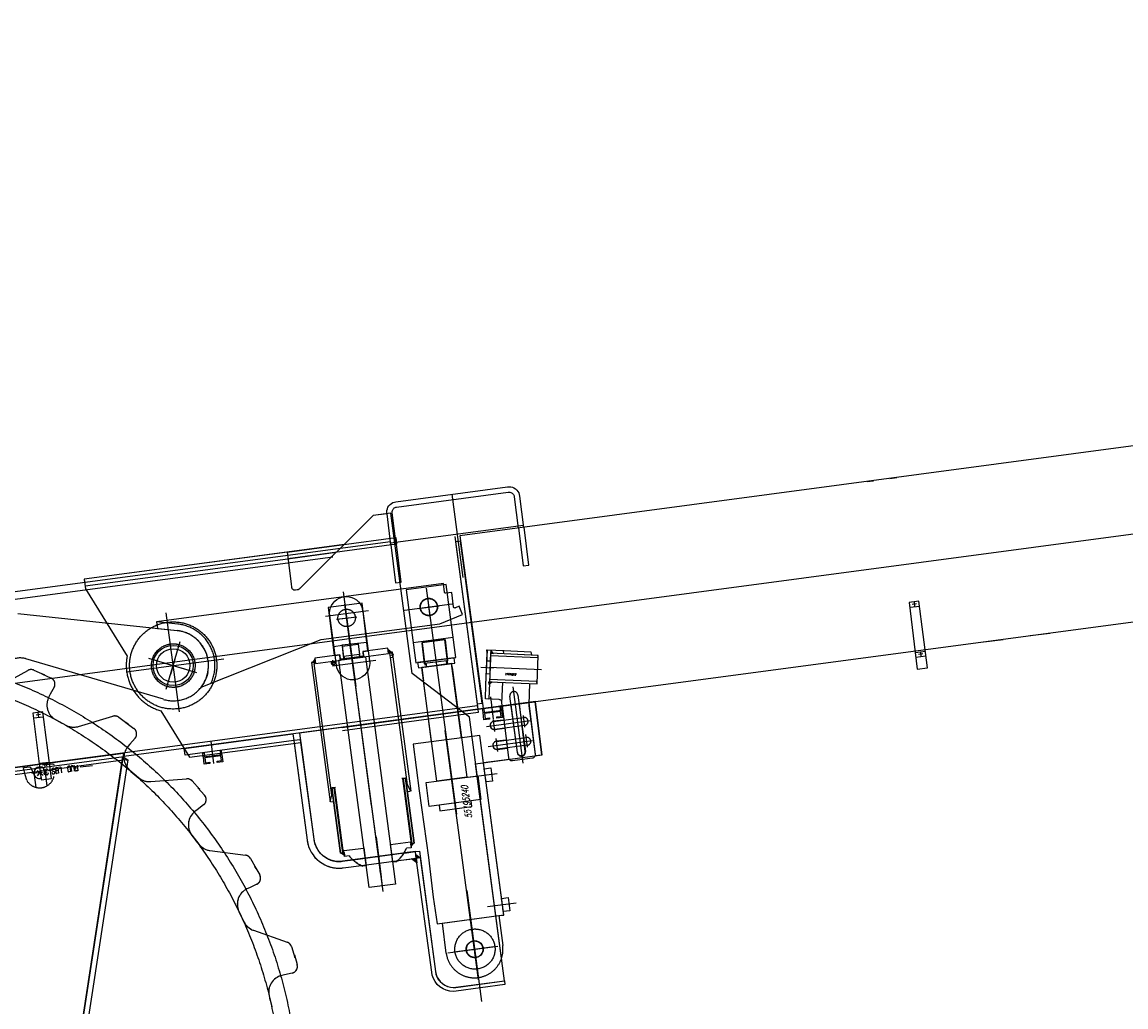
# Model space of a CAD drawing. Extents: x 26250 to 211390, y 12641 to 169243.
# Tile 88 of 132: x 145746 to 147391, y 26409 to 27878. Entities that reach past the tile are written whole.
import ezdxf
from ezdxf.enums import TextEntityAlignment as Align

# ---------------------------------------------------------------- set-up
doc = ezdxf.new("R2010")
doc.units = 0
doc.header["$LTSCALE"] = 212.5
doc.linetypes.add('CENTER', pattern=[50.5, 30, -9, 2.5, -9])
doc.linetypes.add('HIDDEN', pattern=[12.6, 8.4, -4.2])
for name, color, linetype in [('11', 7, 'CONTINUOUS'), ('200', 7, 'CONTINUOUS'), ('6', 14, 'CONTINUOUS')]:
    doc.layers.add(name, color=color, linetype=linetype)
doc.styles.get("Standard").update_dxf_attribs({"font": 'txt', "bigfont": 'bigfont'})

# ---------------------------------------------------------------- blocks, each defined once
blk = doc.blocks.new('*G107')
at = {"layer": '11', "color": 7, "linetype": 'CONTINUOUS'}
for p, q in [((152140.3, 27877.7), (146398.5, 27111.5)), ((146432.9, 26853.8), (152043.8, 27602.5)), ((147005.8, 27192.6), (147015, 27193.7)), ((147039.3, 27197), (147049.9, 27198.3)), ((146302.9, 27162.2), (146469.5, 27184.6)), ((146304, 27154.3), (146470.5, 27176.6)), ((146479.4, 27169.7), (146485.1, 27123.1)), ((146487.3, 27170.8), (146493, 27124.1)), ((146269.3, 27141.9), (146225.7, 27098.6)), ((146289.2, 27144.4), (146269.3, 27141.9)), ((146295.4, 27097.8), (146289.7, 27144.4)), ((146303.3, 27098.8), (146297.6, 27145.5)), ((146304.1, 27098.9), (146302.8, 27108.9)), ((146390.6, 27110.5), (146424.9, 26852.8)), ((146398.5, 27111.5), (146432.9, 26853.8)), ((146294.8, 27102.7), (144438.1, 26855)), ((146225.7, 27098.6), (145838.1, 27046.9)), ((146225.7, 27098.6), (146140.7, 27087.2)), ((146295.4, 27097.8), (146294.8, 27102.7)), ((146301.5, 27098.6), (146304.1, 27098.9)), ((146399.5, 27103.6), (146391.6, 27102.6)), ((146391.6, 27102.6), (146423.9, 26860.7)), ((146431.8, 26861.7), (146399.5, 27103.6)), ((146142, 27077.3), (146213.9, 27086.9)), ((145838.1, 27046.9), (145838.7, 27041.9)), ((146225.7, 27020.5), (146225.7, 27020.7)), ((147082.9, 27014.1), (147068.1, 27012.2)), ((147068.1, 27012.2), (147080.3, 26912.6)), ((147095.5, 26914.5), (147082.9, 27014.1)), ((146214.4, 26918.3), (146204.2, 26992.6)), ((146253.5, 26999.2), (146263.7, 26924.9)), ((147069, 27004.9), (147083.9, 27006.7)), ((147248.7, 26962.6), (147277.9, 26966.2)), ((147179.5, 26953.4), (147208.5, 26957)), ((147077.5, 26937.3), (147092.4, 26939.2)), ((147078.4, 26930.6), (147093.3, 26932.4)), ((147080.3, 26912.6), (147095.5, 26914.5)), ((146242.2, 26897.1), (146242.2, 26896.8)), ((146421.5, 26852.3), (146510.3, 26864.1)), ((146423.9, 26860.7), (146431.8, 26861.7)), ((146474.7, 26859.4), (146486.6, 26860.9)), ((146486.6, 26860.9), (146495.3, 26789.7)), ((146501.1, 26862.9), (146501.7, 26858.1)), ((146510.3, 26864.1), (146520, 26784.5)), ((145776.7, 26849), (145761.8, 26847.2)), ((145761.8, 26847.2), (145774, 26747.6)), ((145789.2, 26749.5), (145776.7, 26849)), ((146424.9, 26852.8), (145897.1, 26782.3)), ((146222.7, 26825.8), (146424.9, 26852.8)), ((146425.6, 26847.8), (146223.4, 26820.8)), ((146424.9, 26852.8), (146425.6, 26847.8)), ((146432.1, 26853.7), (146434.1, 26854)), ((146432.9, 26847.8), (146432.1, 26853.7)), ((146433, 26847.8), (146460.6, 26851.5)), ((146434.3, 26836.9), (146433, 26847.8)), ((146434.1, 26854), (146434.8, 26848)), ((146459, 26849.2), (146435.1, 26846.3)), ((146435.1, 26846.3), (146436, 26839.1)), ((146459.9, 26857.4), (146457.9, 26857.2)), ((146457.9, 26857.2), (146458.6, 26851.2)), ((146459.8, 26842.2), (146459, 26849.2)), ((146460.6, 26851.5), (146459.9, 26857.4)), ((146460.6, 26851.5), (146462, 26840.6)), ((146471.2, 26780.1), (146461.7, 26857.7)), ((146484.2, 26788.2), (146474.7, 26859.4)), ((146501.7, 26858.1), (146510.7, 26785.4)), ((145762.7, 26839.9), (145777.6, 26841.7)), ((146442.7, 26838), (146434.3, 26836.9)), ((146436, 26839.1), (146442.5, 26840)), ((146442.5, 26840), (146442.7, 26838)), ((146463.6, 26836.7), (146448.7, 26834.8)), ((146453.4, 26841.4), (146459.8, 26842.2)), ((146453.6, 26839.5), (146453.4, 26841.4)), ((146462, 26840.6), (146453.6, 26839.5)), ((146428, 26813.7), (146416.5, 26812.3)), ((146463.7, 26545.9), (146428, 26813.7)), ((146450.2, 26822.8), (146465.2, 26824.6)), ((146151.3, 26802.1), (146170.6, 26657.5)), ((146180.9, 26658.8), (146161.2, 26803.4)), ((146467.6, 26806.9), (146452.7, 26805.1)), ((146454.2, 26793), (146469.2, 26794.9)), ((144967.3, 26663.4), (145896.7, 26787.4)), ((145896.7, 26787.4), (145784, 26049.9)), ((145784, 26049.9), (145895.9, 26782.1)), ((145895.9, 26782.1), (145903.2, 26777.4)), ((146015, 26787.8), (146017, 26788)), ((146015.8, 26781.8), (146015, 26787.8)), ((146015.9, 26781.8), (146043.5, 26785.5)), ((146017.2, 26771), (146015.9, 26781.8)), ((146017, 26788), (146017.7, 26782.1)), ((146041.9, 26783.3), (146018, 26780.3)), ((146018, 26780.3), (146018.9, 26773.1)), ((146042.8, 26791.5), (146040.8, 26791.2)), ((146040.8, 26791.2), (146041.5, 26785.2)), ((146042.7, 26776.3), (146041.9, 26783.3)), ((146043.5, 26785.5), (146042.8, 26791.5)), ((146043.5, 26785.5), (146044.9, 26774.6)), ((146471.9, 26778.1), (146433.5, 26773)), ((146506.5, 26779.9), (146476.8, 26775.8)), ((146520, 26784.5), (146510.6, 26783.4)), ((145771.2, 26772.3), (145786.1, 26774.1)), ((145772.1, 26765.5), (145787, 26767.4)), ((145903.2, 26777.4), (145791.9, 26048.6)), ((145906.2, 26761.9), (145919.1, 26750.8)), ((146025.6, 26772), (146017.2, 26771)), ((146018.9, 26773.1), (146025.4, 26774)), ((146025.4, 26774), (146025.6, 26772)), ((146036.3, 26775.5), (146042.7, 26776.3)), ((146036.5, 26773.6), (146036.3, 26775.5)), ((146044.9, 26774.6), (146036.5, 26773.6)), ((146434.7, 26764.1), (146444.6, 26765.3)), ((146436, 26754.2), (146434.7, 26764.1)), ((146444.6, 26765.3), (146447, 26745.6)), ((145774, 26747.6), (145789.2, 26749.5)), ((145937.4, 26744.9), (145990.7, 26749.2)), ((145999, 26745.9), (146010.4, 26732.9)), ((146437.3, 26744.4), (146436, 26754.2)), ((146447, 26745.6), (146437.3, 26744.4)), ((146010.4, 26732.9), (146007.7, 26735.8)), ((146007.7, 26735.8), (146017.5, 26724.8)), ((146006.8, 26702.9), (146003.3, 26700.3)), ((146016.2, 26710.2), (146006.8, 26702.9)), ((145998.6, 26665.2), (146009, 26651.7)), ((146025.6, 26642.1), (146078.7, 26635.2)), ((146086.1, 26630.2), (146094.5, 26615.1)), ((146332, 26640.7), (146223.2, 26626.1)), ((146251.7, 26619.6), (146333.2, 26630.8)), ((146333.2, 26630.8), (146332, 26640.7)), ((146333.2, 26630.7), (146339.2, 26631.5)), ((146356.3, 26460.8), (146333.2, 26630.7)), ((146339.2, 26631.5), (146361.9, 26461.5)), ((146094.5, 26615.1), (146092.5, 26618.5)), ((146092.5, 26618.5), (146099.9, 26605.8)), ((146224.5, 26616.2), (146251.7, 26619.6)), ((146084.8, 26586.6), (146080.9, 26584.8)), ((146095.5, 26591.8), (146084.8, 26586.6)), ((146460.5, 26570.8), (146470.4, 26572.1)), ((146461.7, 26560.9), (146460.5, 26570.8)), ((146470.4, 26572.1), (146472.8, 26552.3)), ((146069, 26551.4), (146076.3, 26536)), ((146463.1, 26551.1), (146461.7, 26560.9)), ((146472.8, 26552.3), (146463.1, 26551.1)), ((146452.2, 26544.5), (146463.7, 26545.9)), ((146090.6, 26523.2), (146141, 26505.4)), ((146147.2, 26499), (146152.3, 26482.5)), ((146152.3, 26482.5), (146151.9, 26486.3)), ((146151.9, 26486.3), (146155.6, 26472.2)), ((146136.9, 26456.6), (146132.7, 26455.6)), ((146148.4, 26459.4), (146136.9, 26456.6)), ((146392.2, 26438), (146464.9, 26448)), ((146465.6, 26442.1), (146393, 26432.4)), ((146464.9, 26448), (146465.6, 26442.1)), ((146114.1, 26425.5), (146118.1, 26408.8))]:
    blk.add_line(p, q, dxfattribs=at)
at = {"layer": '11', "color": 7, "linetype": 'CENTER'}
for p, q in [((144103.5, 26674.2), (152041.8, 27733.4)), ((146386.2, 27173.5), (146402.8, 27049.3)), ((146295, 27100.8), (146493.2, 27127.2)), ((146243.6, 26886.6), (146224.7, 27028.1)), ((146348.3, 27033.3), (146393.2, 26696.5)), ((146237.9, 26926.1), (146226.7, 27009.5)), ((146315.6, 27000.4), (146386.7, 27009.9)), ((146350, 27020.4), (146353.7, 26990.2)), ((147079.2, 27010), (147072.7, 27009.2)), ((147075.5, 27012.8), (147076.3, 27006.3)), ((145980.1, 26849.1), (145960.4, 26996.7)), ((146198.2, 26991.8), (146262, 27000.3)), ((146231.4, 26974.5), (146227.9, 27003.4)), ((146336.4, 27003.2), (146367.6, 27007.1)), ((146214.5, 26987), (146244.8, 26990.7)), ((146215.2, 26987.1), (146244.9, 26990.7)), ((146250.6, 26830.8), (146233, 26962.6)), ((145960.6, 26882.8), (145981.5, 26953.6)), ((146283.9, 26581.1), (146233.8, 26956.6)), ((146234.6, 26950.3), (146237.3, 26928.5)), ((146234.6, 26950.3), (146237.3, 26928.5)), ((146266.8, 26709.3), (146234.7, 26949.6)), ((145900.9, 26908.8), (146046.4, 26928.2)), ((145934, 26928.8), (146005.8, 26907.7)), ((145967.3, 26905.3), (145974, 26928)), ((146299.9, 26933.8), (146294, 26933.1)), ((147088.6, 26935.5), (147082.1, 26934.7)), ((147084.9, 26938.3), (147085.8, 26931.8)), ((145958.4, 26921.6), (145987.8, 26913)), ((146214.2, 26922.3), (146205.8, 26921.3)), ((146208.2, 26917.5), (146273.1, 26926.2)), ((146210.1, 26917.2), (146209, 26925.8)), ((146477.2, 26886), (146492.4, 26772.3)), ((146443.9, 26871.3), (146448, 26837.9)), ((145772.9, 26844.9), (145766.4, 26844.1)), ((145769.2, 26847.8), (145770.1, 26841.2)), ((146438.2, 26827.2), (146503.5, 26835.9)), ((146450.7, 26819.8), (146448.6, 26837)), ((146495.2, 26826.2), (146493.1, 26843.4)), ((146272.9, 26663.5), (146251.2, 26826.2)), ((146426.2, 26449.5), (146376.6, 26821.2)), ((146499.2, 26796.2), (146496.9, 26815.3)), ((146026.8, 26805.4), (146030.9, 26771.9)), ((146440.7, 26797.3), (146506.5, 26806.1)), ((146454.7, 26789.7), (146452.3, 26809.3)), ((145747.8, 26765.7), (145757.7, 26766.9)), ((145750, 26754.8), (145747.8, 26765.7)), ((145757.7, 26766.9), (145762.7, 26757.5)), ((145774.6, 26762), (145768.2, 26753.7)), ((145782.4, 26770.4), (145775.8, 26769.6)), ((145778.7, 26773.3), (145779.5, 26766.7)), ((145782, 26770.2), (145792.6, 26771.5)), ((145782.3, 26767.9), (145782, 26770.2)), ((145792.6, 26771.5), (145792.9, 26769.2)), ((145850.6, 26768.4), (145832.2, 26766.2)), ((145752.5, 26746.9), (145750, 26754.8)), ((145776.1, 26758.7), (145759.9, 26756.8)), ((145763.5, 26757.2), (145763.8, 26754.7)), ((145763.8, 26754.7), (145766.2, 26736.3)), ((145777.1, 26753.9), (145768, 26761)), ((145781, 26754), (145780.4, 26759.3)), ((145782.9, 26738.8), (145781, 26754)), ((146312.7, 26749.5), (146325.7, 26652.3)), ((146453.7, 26756.6), (146410.8, 26750.8)), ((146224.9, 26638.9), (146211.9, 26736)), ((146280.2, 26608.5), (146273.9, 26659.9)), ((146281.4, 26602.5), (146274, 26662.4)), ((146276.9, 26633.2), (146282.3, 26589.4)), ((146431.3, 26416.8), (146409.2, 26582.4)), ((146482.2, 26563.7), (146439.3, 26557.9)), ((146380.2, 26489.7), (146454.7, 26499.6)), ((146449.2, 26498.7), (146389.1, 26490.7))]:
    blk.add_line(p, q, dxfattribs=at)
at = {"layer": '11', "color": 7, "linetype": 'HIDDEN'}
for p, q in [((146269.3, 27142), (146159.5, 27033.1)), ((146295.3, 27145.2), (146269.3, 27142)), ((146327.2, 26906.1), (146295.3, 27145.2)), ((146501.2, 27067.6), (146494.2, 27124.3)), ((146140.7, 27087.2), (146302.7, 27108.8)), ((146302.7, 27108.8), (146303.9, 27098.9)), ((146485.7, 27123.2), (146492.7, 27066.6)), ((144439.6, 26844.1), (146391.3, 27104.5)), ((146303.9, 27098.9), (146142, 27077.3)), ((146295.4, 27097.8), (146302.3, 27041.2)), ((146310.9, 27042.3), (146303.9, 27098.9)), ((146399.5, 27103.6), (146431.8, 26861.7)), ((146141.3, 27087.3), (145838.1, 27046.9)), ((145839.4, 27036.9), (146142, 27077.3)), ((146147.1, 27039.7), (146141.3, 27087.3)), ((146492.7, 27066.6), (146501.2, 27067.6)), ((145838.1, 27046.9), (145839.9, 27032.5)), ((146302.3, 27041.2), (146310.9, 27042.3)), ((145839.9, 27032.5), (145902.3, 26931.9)), ((146373.7, 27040.3), (145946.1, 26983.2)), ((146147.7, 27034.7), (146147.1, 27039.7)), ((146155.9, 27030.8), (146153.3, 27030.4)), ((146377.8, 27039), (146318.3, 27031.1)), ((146318.3, 27031.1), (146332.9, 26922)), ((146375.3, 27027.6), (146373.7, 27040.3)), ((146386.2, 27027), (146377.5, 27025.9)), ((146392.4, 26930), (146377.8, 27039)), ((146388.8, 27005.6), (146386.2, 27027)), ((146252.5, 27011.2), (146202.2, 27004.5)), ((146261.3, 26939.7), (146252.5, 27011.2)), ((145739.2, 26995.7), (145976.6, 26970.1)), ((146202.2, 27004.5), (146211, 26933)), ((146368.3, 26980.2), (146402.1, 26994.3)), ((146397.1, 27006.3), (146391.6, 27004)), ((146402.1, 26994.3), (146397.1, 27006.3)), ((145977.7, 26979.7), (145946.1, 26983.2)), ((145946.1, 26983.2), (145947.3, 26973.3)), ((146191.3, 26956.6), (146368.3, 26980.2)), ((145947.3, 26973.3), (145976.6, 26970.1)), ((146388.4, 26959.7), (146328.9, 26951.8)), ((146012.6, 26885.9), (146191.3, 26956.6)), ((146223.3, 26947.8), (146210, 26946.1)), ((146210, 26946.1), (146211.6, 26933.1)), ((146222.9, 26948.7), (146245.6, 26951.5)), ((146223.1, 26947), (146222.9, 26948.7)), ((146223, 26946.9), (146246.8, 26949.9)), ((146224.7, 26934.8), (146223.1, 26947.7)), ((146225, 26932.1), (146223.1, 26947)), ((146245.6, 26951.5), (146246.8, 26950.1)), ((146259.6, 26952.6), (146246.2, 26951)), ((146246.7, 26950.6), (146248.2, 26938)), ((146246.8, 26950.1), (146248.6, 26935.2)), ((146291, 26943.7), (146253.8, 26938.7)), ((146261.3, 26939.7), (146259.6, 26952.6)), ((146292.1, 26935.8), (146291, 26943.7)), ((146376.3, 26956.1), (146341.6, 26951.8)), ((146376.3, 26956.1), (146341.6, 26951.8)), ((146341.9, 26951.5), (146343.3, 26953.7)), ((146345.7, 26920.7), (146341.9, 26951.5)), ((146342.2, 26951.9), (146346.3, 26918.7)), ((146343.3, 26953.7), (146374.1, 26957.5)), ((146374.1, 26957.5), (146376.3, 26956.1)), ((146380.4, 26920.3), (146376.1, 26956.1)), ((146376.3, 26956.1), (146380.1, 26925.2)), ((145956.2, 26867.6), (145751.3, 26928)), ((146219.1, 26934.1), (146182, 26929.2)), ((146182, 26929.2), (146182.9, 26921.2)), ((146211.6, 26933.1), (146219.2, 26934)), ((146217.7, 26925.9), (146257.4, 26931.1)), ((146220.2, 26926.2), (146219.2, 26934.1)), ((146220.2, 26926.2), (146219.2, 26934.1)), ((146220, 26927.4), (146219.2, 26934.1)), ((146219.2, 26934), (146220, 26927.2)), ((146237.4, 26929.5), (146220, 26927.4)), ((146220, 26927.2), (146225.5, 26927.8)), ((146254.9, 26930.8), (146220.2, 26926.2)), ((146225.5, 26927.8), (146224.7, 26934.8)), ((146225, 26932.1), (146248.8, 26935)), ((146226.7, 26928.8), (146225, 26932.1)), ((146249.6, 26930.1), (146225.5, 26926.9)), ((146226.8, 26928.6), (146226.7, 26928.8)), ((146254.7, 26931.8), (146237.4, 26929.5)), ((146248.6, 26935.2), (146248.1, 26931.7)), ((146248.1, 26931.7), (146248.1, 26931.4)), ((146248.2, 26938), (146249.1, 26931)), ((146249.1, 26931), (146254.8, 26931.7)), ((146253.8, 26938.7), (146254.9, 26930.8)), ((146253.8, 26938.7), (146254.8, 26930.8)), ((146253.8, 26938.7), (146254.7, 26931.8)), ((146253.9, 26938.7), (146261.3, 26939.7)), ((146254.8, 26931.7), (146253.9, 26938.7)), ((146254.8, 26930.8), (146292.1, 26935.8)), ((146257.4, 26931.1), (146302.6, 26592.1)), ((146291.8, 26937.8), (146292.8, 26937.9)), ((146292.8, 26937.9), (146297.3, 26938.4)), ((146293, 26935.9), (146292.8, 26937.9)), ((146294.5, 26936.1), (146293, 26935.9)), ((146294.8, 26930.1), (146294.1, 26936)), ((146297.6, 26936.5), (146294.5, 26936.1)), ((146294.8, 26930.1), (146298.3, 26930.5)), ((146320.2, 26739.9), (146294.8, 26930.1)), ((146297.3, 26938.4), (146325, 26730.6)), ((146298.3, 26930.5), (146297.6, 26936.5)), ((146332.9, 26922), (146392.4, 26930)), ((146390, 26929.6), (146335.4, 26922.4)), ((146391, 26921.7), (146390, 26929.6)), ((146437.2, 26889.1), (146439.4, 26941.3)), ((146437.2, 26889.1), (146439.1, 26936.3)), ((146439.1, 26936.3), (146438.5, 26941.2)), ((146438.5, 26941.2), (146444.3, 26941.1)), ((146439.4, 26941.3), (146464.3, 26940.3)), ((146444.3, 26941.1), (146441.3, 26867.9)), ((146444.1, 26936.2), (146443.7, 26925.1)), ((146444.1, 26936.2), (146444, 26932.9)), ((146444, 26932.9), (146515.1, 26930)), ((146515.2, 26933.2), (146444.1, 26936.2)), ((146514.7, 26933.1), (146444.1, 26936.2)), ((146464.1, 26935.3), (146463.5, 26940.2)), ((146464.3, 26940.3), (146504.3, 26938.6)), ((146504.3, 26938.6), (146504.9, 26933.8)), ((146513.4, 26890.8), (146515.2, 26933.2)), ((146515.1, 26930), (146514.7, 26933.1)), ((145707.3, 26885.2), (145754.2, 26910.8)), ((145763.1, 26911.1), (145778.8, 26903.9)), ((146181.8, 26923.1), (146177.3, 26922.5)), ((146177.3, 26922.5), (146205.1, 26714.6)), ((146181, 26921), (146182.1, 26921.1)), ((146207.2, 26724.9), (146181, 26921)), ((146181.8, 26923.1), (146182.8, 26923.2)), ((146182.1, 26921.1), (146181.8, 26923.1)), ((146182.9, 26921.2), (146220.2, 26926.2)), ((146263, 26586.9), (146217.7, 26925.9)), ((146335.4, 26922.4), (146336.4, 26914.4)), ((146336.4, 26914.4), (146391, 26921.7)), ((146386.1, 26921), (146341.4, 26915)), ((146356.2, 26804.1), (146341.4, 26915)), ((146341.4, 26915), (146343.9, 26895.2)), ((146378.9, 26925.1), (146345.7, 26921)), ((146347.2, 26920.9), (146345.7, 26920.7)), ((146381.1, 26920.3), (146346.4, 26915.7)), ((146346.4, 26915.7), (146347.9, 26915.9)), ((146348.7, 26917), (146348.4, 26920)), ((146378, 26924), (146378.4, 26921)), ((146380.1, 26925.2), (146378.9, 26925.1)), ((146379.6, 26920.1), (146381.1, 26920.3)), ((146400.8, 26810), (146386, 26921)), ((146386.8, 26914.9), (146386.1, 26921)), ((146386.8, 26914.9), (146408.6, 26751.5)), ((146429.6, 26915.5), (146448.4, 26914.8)), ((146437.9, 26905.4), (146438.7, 26925)), ((146438.7, 26925), (146443.7, 26924.8)), ((146519.8, 26911.8), (146441.9, 26915)), ((146443.7, 26925.1), (146442.8, 26904.8)), ((146443.7, 26924.8), (146442.8, 26905.2)), ((145778.8, 26903.9), (145775.2, 26905.4)), ((145775.2, 26905.4), (145788.7, 26899.4)), ((146412.6, 26840.8), (146327.2, 26906.1)), ((146364, 26745.6), (146344.1, 26895.2)), ((146442.8, 26905.2), (146437.9, 26905.4)), ((146442.8, 26904.8), (146442.4, 26893.8)), ((146442.5, 26897.1), (146442.4, 26893.8)), ((146442.4, 26893.8), (146513.4, 26890.8)), ((146442.4, 26893.8), (146513.4, 26890.8)), ((146513, 26894), (146442.5, 26897.1)), ((146513.4, 26890.8), (146513, 26894)), ((145793.4, 26885.6), (145787.7, 26875.1)), ((146436.3, 26868.1), (146437.2, 26889.1)), ((146436.3, 26868.1), (146437.2, 26889.1)), ((146461.1, 26862), (146462.4, 26893)), ((146502.3, 26891.3), (146501, 26859.8)), ((145787.7, 26875.1), (145785.6, 26871.3)), ((146511.1, 26864.2), (146159.4, 26817.3)), ((146456.3, 26867.2), (146436.3, 26868.1)), ((146441.3, 26867.9), (146436.3, 26868.1)), ((146461.7, 26857.2), (146461.1, 26862.1)), ((146484.2, 26788.2), (146472.9, 26872.4)), ((146484.9, 26873.9), (146496.1, 26789.7)), ((146520.9, 26784.6), (146511.1, 26864.2)), ((146424.3, 26857.7), (144472.4, 26598.1)), ((145952.7, 26850.5), (145995.4, 26781.3)), ((146471.2, 26780.1), (146461.7, 26857.2)), ((146501.1, 26858.1), (146510.8, 26785.4)), ((145795.6, 26837.3), (145810.6, 26829.1)), ((145829.7, 26827.1), (145881, 26842.4)), ((145889.7, 26840.9), (145903.6, 26830.5)), ((145903.6, 26830.5), (145900.4, 26832.8)), ((145900.4, 26832.8), (145912.3, 26824.2)), ((146465, 26448), (146412.6, 26840.8)), ((146448.7, 26834.7), (146493.3, 26840.6)), ((146494.8, 26828.7), (146450.3, 26822.8)), ((145987.4, 26794.4), (146149.4, 26816)), ((146149.4, 26816), (146150.8, 26806.1)), ((146159.4, 26817.3), (146180.5, 26658.8)), ((146428, 26813.7), (146328.9, 26800.5)), ((146463.7, 26546), (146428, 26813.7)), ((145906.3, 26800.5), (145903.5, 26797.2)), ((145914, 26809.6), (145906.3, 26800.5)), ((146150.8, 26806.1), (145988.6, 26784.5)), ((145995.4, 26781.3), (146161.2, 26803.4)), ((146160.7, 26807.3), (146150.8, 26806)), ((146150.8, 26806), (146170.6, 26657.5)), ((146180.9, 26658.8), (146160.7, 26807.3)), ((146161.2, 26803.4), (146180.5, 26658.8)), ((146328.9, 26800.5), (146337.4, 26731)), ((146452.7, 26804.9), (146497.3, 26810.9)), ((146498.8, 26799), (146454.3, 26793.1)), ((144970.7, 26658.7), (145897.1, 26782.3)), ((145895.2, 26778.2), (145903.1, 26777)), ((145988.6, 26784.5), (145987.4, 26794.4)), ((146421.8, 26771.4), (146520.9, 26784.6)), ((146506.5, 26779.9), (146476.8, 26775.8)), ((144964.5, 26652.9), (145896.3, 26777.2)), ((145906.2, 26761.9), (145919.1, 26750.8)), ((146464.9, 26448), (146421.8, 26771.4)), ((145937.4, 26744.9), (145990.7, 26749.2)), ((145999, 26745.9), (146010.4, 26732.9)), ((146317.3, 26750.1), (146311.8, 26749.4)), ((146314.4, 26749.7), (146317.3, 26750.1)), ((146327.3, 26652.6), (146314.4, 26749.7)), ((146317.3, 26750.1), (146330.3, 26653)), ((146330.3, 26652.9), (146317.3, 26750.1)), ((146348.1, 26743.4), (146425, 26753.7)), ((146408.6, 26751.5), (146364, 26745.6)), ((146425, 26753.7), (146429.4, 26718)), ((146010.4, 26732.9), (146007.7, 26735.8)), ((146007.7, 26735.8), (146017.5, 26724.8)), ((146212.9, 26736.2), (146207.3, 26735.4)), ((146207.3, 26735.4), (146210.3, 26735.8)), ((146220.3, 26638.3), (146207.3, 26735.4)), ((146207.3, 26735.4), (146220.3, 26638.3)), ((146210.3, 26735.8), (146223.3, 26638.7)), ((146320.2, 26739.9), (146318.7, 26739.7)), ((146320, 26730), (146324.1, 26730.5)), ((146325, 26730.6), (146320.2, 26739.9)), ((146325, 26730.6), (146325, 26730.6)), ((146337.4, 26731), (146351.4, 26631.9)), ((146352.4, 26707.7), (146348.1, 26743.4)), ((146205, 26714.6), (146207.2, 26724.9)), ((146205.1, 26714.6), (146205, 26714.6)), ((146205.9, 26714.7), (146210, 26715.2)), ((146208.7, 26725.1), (146207.2, 26724.9)), ((146429.4, 26718), (146352.4, 26707.7)), ((146415, 26716.1), (146367.3, 26709.7)), ((146416, 26707.6), (146415, 26716.1)), ((146006.8, 26702.9), (146003.3, 26700.3)), ((146016.2, 26710.2), (146006.8, 26702.9)), ((146367.3, 26709.7), (146368.4, 26701.3)), ((146368.4, 26701.3), (146416, 26707.6)), ((145998.6, 26665.2), (146009, 26651.7)), ((146294.7, 26651.3), (146324.5, 26654.9)), ((146298.3, 26624.5), (146295, 26651.3)), ((146324.5, 26654.9), (146325.5, 26646.3)), ((146324.9, 26652.2), (146330.3, 26652.9)), ((146330.3, 26653), (146327.3, 26652.6)), ((146025.6, 26642.1), (146078.7, 26635.2)), ((146086.1, 26630.2), (146094.5, 26615.1)), ((146220.3, 26638.3), (146225.7, 26639)), ((146223.3, 26638.7), (146220.3, 26638.3)), ((146225.3, 26642), (146255.1, 26645.7)), ((146226.5, 26633.1), (146225.3, 26642)), ((146233.4, 26634), (146226.5, 26633.1)), ((146239.2, 26628.1), (146315.4, 26638.5)), ((146255.1, 26646), (146258.4, 26619.2)), ((146305.4, 26627), (146333.3, 26630.4)), ((146332, 26640.7), (146315.2, 26638.6)), ((146315.2, 26638.4), (146332.3, 26640.5)), ((146315.4, 26638.5), (146332.4, 26640.5)), ((146325.5, 26646.3), (146318.8, 26645.5)), ((146333.3, 26630.4), (146332, 26640.7)), ((146332.3, 26640.5), (146337.9, 26641.2)), ((146332.4, 26640.5), (146338, 26641.2)), ((146337.9, 26641.2), (146361.9, 26461.5)), ((146338, 26641.2), (146362, 26461.5)), ((146351.4, 26631.9), (146358.7, 26572.4)), ((146094.5, 26615.1), (146092.5, 26618.5)), ((146092.5, 26618.5), (146099.9, 26605.8)), ((146239.1, 26628.3), (146223.2, 26626.2)), ((146223.2, 26626.2), (146226.7, 26626.6)), ((146223.3, 26626.2), (146226.9, 26626.6)), ((146224.5, 26616.2), (146251.7, 26619.6)), ((146226.7, 26626.6), (146239.1, 26628.1)), ((146226.9, 26626.6), (146239.2, 26628.1)), ((146258.4, 26619.2), (146253.8, 26618.6)), ((146303.1, 26625.1), (146298.3, 26624.5)), ((146084.8, 26586.6), (146080.9, 26584.8)), ((146095.5, 26591.8), (146084.8, 26586.6)), ((146302.6, 26592.1), (146263, 26586.9)), ((146358.7, 26572.4), (146364.6, 26532.8)), ((146069, 26551.4), (146076.3, 26536)), ((146364.6, 26532.8), (146463.7, 26546)), ((146372.5, 26533.9), (146456.3, 26545.1)), ((146378, 26489.2), (146372.5, 26533.9)), ((146456.3, 26545.1), (146462.3, 26500.5)), ((146090.6, 26523.2), (146141, 26505.4)), ((146147.2, 26499), (146152.3, 26482.5)), ((146152.3, 26482.5), (146151.9, 26486.3)), ((146151.9, 26486.3), (146155.6, 26472.2)), ((146136.9, 26456.6), (146132.7, 26455.6)), ((146148.4, 26459.4), (146136.9, 26456.6)), ((146392.2, 26438), (146464.9, 26448)), ((146392.3, 26438.1), (146465, 26448)), ((146114.1, 26425.5), (146118.1, 26408.8))]:
    blk.add_line(p, q, dxfattribs=at)
at = {"layer": '11', "color": 7, "linetype": 'CONTINUOUS'}
for points in [[(146469.5, 27184.6), (146471.8, 27184.7), (146474.2, 27184.5), (146476.6, 27183.9), (146479, 27182.8), (146481.2, 27181.4), (146483.2, 27179.6), (146484.8, 27177.6), (146486, 27175.4), (146486.8, 27173.1), (146487.3, 27170.8)], [(146470.5, 27176.6), (146471.7, 27176.7), (146472.9, 27176.6), (146474.1, 27176.3), (146475.3, 27175.8), (146476.4, 27175.1), (146477.4, 27174.2), (146478.2, 27173.1), (146478.8, 27172), (146479.2, 27170.9), (146479.4, 27169.7)], [(146289.7, 27144.4), (146289.5, 27146.7), (146289.6, 27149.2), (146290.2, 27151.6), (146291.1, 27154), (146292.5, 27156.2), (146294.2, 27158.1), (146296.2, 27159.7), (146298.4, 27160.9), (146300.7, 27161.7), (146302.9, 27162.2)], [(146297.6, 27145.5), (146297.5, 27146.6), (146297.5, 27147.8), (146297.7, 27149.1), (146298.2, 27150.2), (146298.8, 27151.3), (146299.7, 27152.3), (146300.6, 27153.1), (146301.7, 27153.7), (146302.9, 27154.1), (146304, 27154.3)], [(146204.2, 26992.6), (146204, 26996.3), (146204.4, 27000.1), (146205.3, 27003.9), (146206.9, 27007.6), (146209.2, 27011.1), (146211.9, 27014.1), (146215.1, 27016.6), (146218.6, 27018.5), (146222.2, 27019.8), (146225.7, 27020.5)], [(146225.7, 27020.7), (146229.3, 27020.9), (146233.1, 27020.6), (146237, 27019.6), (146240.7, 27018), (146244.1, 27015.8), (146247.2, 27013), (146249.7, 27009.8), (146251.6, 27006.4), (146252.8, 27002.8), (146253.5, 26999.2)], [(146242.2, 26896.8), (146238.6, 26896.6), (146234.8, 26896.9), (146231, 26897.9), (146227.3, 26899.5), (146223.8, 26901.8), (146220.8, 26904.5), (146218.3, 26907.7), (146216.4, 26911.2), (146215.1, 26914.8), (146214.4, 26918.3)], [(146263.7, 26924.9), (146263.9, 26921.3), (146263.6, 26917.5), (146262.6, 26913.7), (146261, 26909.9), (146258.8, 26906.5), (146256, 26903.5), (146252.8, 26901), (146249.4, 26899.1), (146245.8, 26897.8), (146242.2, 26897.1)], [(146448.7, 26834.8), (146446.9, 26834.3), (146445.3, 26833.2), (146444.1, 26831.7), (146443.5, 26829.9), (146443.5, 26828), (146444, 26826.2), (146445.1, 26824.6), (146446.6, 26823.5), (146448.4, 26822.8), (146450.2, 26822.8)], [(146452.7, 26805.1), (146450.8, 26804.5), (146449.3, 26803.4), (146448.1, 26801.9), (146447.5, 26800.1), (146447.4, 26798.2), (146448, 26796.4), (146449.1, 26794.9), (146450.6, 26793.7), (146452.3, 26793.1), (146454.2, 26793)], [(146476.8, 26775.8), (146476, 26775.8), (146475.3, 26775.9), (146474.5, 26776.1), (146473.8, 26776.4), (146473.1, 26776.8), (146472.5, 26777.4), (146472, 26778), (146471.6, 26778.7), (146471.3, 26779.4), (146471.2, 26780.1)], [(146495.3, 26789.7), (146495.4, 26788), (146494.9, 26786.4), (146493.9, 26785), (146492.5, 26783.9), (146490.9, 26783.4), (146489.1, 26783.3), (146487.4, 26783.9), (146485.9, 26784.9), (146484.8, 26786.4), (146484.2, 26788.2)], [(146510.7, 26785.4), (146510.7, 26784.7), (146510.7, 26783.9), (146510.5, 26783.2), (146510.2, 26782.4), (146509.8, 26781.7), (146509.2, 26781.1), (146508.6, 26780.6), (146507.9, 26780.3), (146507.2, 26780), (146506.5, 26779.9)], [(146223.2, 26626.1), (146217.7, 26625.8), (146211.9, 26626.3), (146206.1, 26627.8), (146200.4, 26630.3), (146195.2, 26633.6), (146190.6, 26637.9), (146186.8, 26642.7), (146183.9, 26648), (146182, 26653.4), (146180.9, 26658.8)], [(146393, 26432.4), (146388.2, 26432.1), (146383.2, 26432.5), (146378.1, 26433.8), (146373.2, 26435.9), (146368.7, 26438.9), (146364.7, 26442.5), (146361.4, 26446.8), (146358.9, 26451.3), (146357.2, 26456.1), (146356.3, 26460.8)], [(146361.9, 26461.5), (146362.7, 26457.7), (146364.1, 26453.8), (146366.2, 26450), (146368.9, 26446.6), (146372.2, 26443.6), (146376, 26441.1), (146380, 26439.3), (146384.2, 26438.3), (146388.3, 26437.9), (146392.2, 26438)]]:
    blk.add_lwpolyline(points, dxfattribs=at)
at = {"layer": '11', "color": 7, "linetype": 'HIDDEN'}
for points in [[(146153.3, 27030.4), (146152.6, 27030.4), (146151.8, 27030.5), (146151, 27030.6), (146150.3, 27031), (146149.6, 27031.4), (146149, 27031.9), (146148.5, 27032.6), (146148.1, 27033.3), (146147.9, 27034), (146147.7, 27034.7)], [(146159.5, 27033.1), (146159.3, 27032.7), (146159, 27032.4), (146158.7, 27032.1), (146158.3, 27031.8), (146158, 27031.5), (146157.6, 27031.3), (146157.2, 27031.1), (146156.8, 27030.9), (146156.3, 27030.8), (146155.9, 27030.8)], [(146377.5, 27025.9), (146377.2, 27025.9), (146376.9, 27025.9), (146376.6, 27026), (146376.3, 27026.1), (146376, 27026.3), (146375.8, 27026.5), (146375.6, 27026.7), (146375.4, 27027), (146375.3, 27027.3), (146375.3, 27027.6)], [(146391.6, 27004), (146391.2, 27003.9), (146390.9, 27003.8), (146390.5, 27003.9), (146390.1, 27003.9), (146389.8, 27004.1), (146389.5, 27004.3), (146389.2, 27004.6), (146389, 27004.9), (146388.9, 27005.3), (146388.8, 27005.6)], [(146225.5, 26926.9), (146225.7, 26926.9), (146225.9, 26927), (146226.1, 26927.1), (146226.3, 26927.3), (146226.5, 26927.5), (146226.6, 26927.7), (146226.7, 26927.9), (146226.8, 26928.1), (146226.8, 26928.4), (146226.8, 26928.6)], [(146248.1, 26931.4), (146248.1, 26931.2), (146248.2, 26931), (146248.3, 26930.8), (146248.4, 26930.6), (146248.6, 26930.4), (146248.8, 26930.3), (146249, 26930.2), (146249.2, 26930.1), (146249.4, 26930.1), (146249.6, 26930.1)], [(146206.9, 26921.4), (146206.9, 26921.8), (146206.9, 26922.3), (146207, 26922.7), (146207.2, 26923.2), (146207.4, 26923.6), (146207.7, 26923.9), (146208, 26924.2), (146208.4, 26924.5), (146208.8, 26924.6), (146209.2, 26924.7)], [(146209.8, 26918.7), (146209.5, 26918.7), (146209.1, 26918.8), (146208.7, 26918.9), (146208.3, 26919.1), (146207.9, 26919.4), (146207.6, 26919.7), (146207.4, 26920.1), (146207.2, 26920.5), (146207, 26921), (146206.9, 26921.4)], [(146209.2, 26924.7), (146209.5, 26924.7), (146209.9, 26924.7), (146210.3, 26924.5), (146210.7, 26924.3), (146211, 26924.1), (146211.4, 26923.7), (146211.6, 26923.3), (146211.8, 26922.9), (146211.9, 26922.5), (146212, 26922.1)], [(146212, 26922.1), (146212.1, 26921.6), (146212, 26921.2), (146211.9, 26920.7), (146211.8, 26920.3), (146211.6, 26919.9), (146211.3, 26919.5), (146211, 26919.2), (146210.6, 26919), (146210.2, 26918.9), (146209.8, 26918.8)], [(146348.4, 26920), (146348.3, 26920.1), (146348.3, 26920.3), (146348.2, 26920.4), (146348.1, 26920.5), (146347.9, 26920.7), (146347.8, 26920.7), (146347.7, 26920.8), (146347.5, 26920.8), (146347.3, 26920.9), (146347.2, 26920.9)], [(146347.9, 26915.9), (146348, 26915.9), (146348.1, 26916), (146348.3, 26916), (146348.4, 26916.1), (146348.5, 26916.3), (146348.6, 26916.4), (146348.7, 26916.6), (146348.7, 26916.7), (146348.7, 26916.9), (146348.7, 26917)], [(146378.9, 26925.1), (146378.8, 26925.1), (146378.6, 26925), (146378.5, 26924.9), (146378.4, 26924.8), (146378.2, 26924.7), (146378.2, 26924.6), (146378.1, 26924.4), (146378.1, 26924.3), (146378, 26924.1), (146378, 26924)], [(146378.4, 26921), (146378.4, 26920.8), (146378.5, 26920.7), (146378.6, 26920.6), (146378.7, 26920.4), (146378.8, 26920.3), (146379, 26920.2), (146379.1, 26920.2), (146379.3, 26920.1), (146379.4, 26920.1), (146379.6, 26920.1)], [(146022.5, 26907.7), (146021.9, 26905.3), (146021.3, 26903), (146020.6, 26900.7), (146019.7, 26898.4), (146018.8, 26896.2), (146017.7, 26894), (146016.6, 26891.9), (146015.3, 26889.8), (146014, 26887.8), (146012.6, 26885.9)], [(146461.1, 26862.1), (146461.1, 26862.8), (146461, 26863.5), (146460.7, 26864.3), (146460.3, 26865), (146459.8, 26865.6), (146459.2, 26866.2), (146458.5, 26866.6), (146457.8, 26867), (146457, 26867.2), (146456.3, 26867.2)], [(146476.8, 26775.8), (146476, 26775.8), (146475.3, 26775.9), (146474.5, 26776.1), (146473.8, 26776.4), (146473.1, 26776.8), (146472.5, 26777.4), (146472, 26778), (146471.6, 26778.7), (146471.3, 26779.4), (146471.2, 26780.1)], [(146510.8, 26785.4), (146510.8, 26784.7), (146510.8, 26783.9), (146510.6, 26783.2), (146510.2, 26782.4), (146509.8, 26781.7), (146509.2, 26781.1), (146508.6, 26780.6), (146507.9, 26780.3), (146507.2, 26780), (146506.5, 26779.9)], [(146223.2, 26626.2), (146217.7, 26625.8), (146211.9, 26626.3), (146206.1, 26627.8), (146200.4, 26630.3), (146195.2, 26633.6), (146190.6, 26637.9), (146186.8, 26642.7), (146183.9, 26648), (146182, 26653.4), (146180.9, 26658.8)], [(146361.9, 26461.5), (146362.7, 26457.7), (146364.1, 26453.8), (146366.2, 26450), (146368.9, 26446.6), (146372.2, 26443.6), (146376, 26441.1), (146380, 26439.3), (146384.2, 26438.3), (146388.3, 26437.9), (146392.2, 26438)], [(146362, 26461.5), (146362.8, 26457.7), (146364.2, 26453.8), (146366.3, 26450.1), (146369, 26446.6), (146372.4, 26443.6), (146376.1, 26441.1), (146380.2, 26439.4), (146384.3, 26438.3), (146388.4, 26437.9), (146392.3, 26438.1)]]:
    blk.add_lwpolyline(points, dxfattribs=at)
at = {"layer": '11', "color": 7, "linetype": 'CENTER'}
for points in [[(145780.4, 26759.3), (145779.6, 26761.9), (145778, 26764.1), (145775.8, 26765.7), (145773.3, 26766.6), (145770.6, 26766.6), (145768.1, 26765.8), (145765.9, 26764.3), (145764.3, 26762.2), (145763.5, 26759.7), (145763.5, 26757.2)], [(145762.7, 26757.5), (145763, 26755.9), (145763.6, 26754.3), (145764.5, 26752.9), (145765.6, 26751.7), (145767, 26750.8), (145768.5, 26750.1), (145770.1, 26749.7), (145771.8, 26749.6), (145773.5, 26749.8), (145775.1, 26750.3)]]:
    blk.add_lwpolyline(points, dxfattribs=at)
at = {"layer": '11', "color": 7, "linetype": 'HIDDEN'}
for centre, radius in [((146352, 27005.3), 13), ((146352, 27005.3), 12.5), ((146229.5, 26989), 13), ((146229.5, 26989), 13), ((145970.9, 26918.1), 65), ((145971, 26917.9), 32.5), ((145492, 26273.7), 640), ((145492, 26273.7), 330), ((146420.8, 26495.1), 30), ((146420.8, 26495.1), 30), ((146420.1, 26494.8), 12.5)]:
    blk.add_circle(centre, radius, dxfattribs=at)
at = {"layer": '11', "color": 7, "linetype": 'CONTINUOUS'}
for centre, radius in [((145970.9, 26918.1), 30), ((145970.9, 26918.1), 25), ((146420.8, 26495.1), 12.5)]:
    blk.add_circle(centre, radius, dxfattribs=at)
at = {"layer": '11', "color": 7, "linetype": 'CENTER'}
blk.add_circle((145492, 26273.7), 664.3, dxfattribs=at)
at = {"layer": '11', "color": 7, "linetype": 'HIDDEN'}
for centre, radius, start, end in [((145971, 26917.9), 62.2, -24.8994, 83.832), ((145971, 26917.9), 52.5, -106.3535, 83.8678), ((145971, 26917.9), 52.5, -11.2448, 83.8627), ((145742.9, 26899.3), 30, 73.5554, 163.5539), ((145970.9, 26918.1), 70, 168.6104, -105.1039), ((145759, 26902), 10, 65.7169, 118.5919), ((145784.6, 26890.3), 10, -28.4055, 65.8899), ((146478.9, 26873.2), 6, 7, -172.4026), ((145807.6, 26859.3), 25, 151.2887, -118.5784), ((146511.6, 26859.4), 10.6, 177.5564, -173.0002), ((145822.6, 26851.1), 25, -118.5566, -73.4167), ((145883.8, 26832.8), 10, 53.7309, 106.5511), ((146449.5, 26828.7), 6, 97.5809, -82.3903), ((146494.1, 26834.7), 6, -83, 97.612), ((145906.3, 26816.1), 10.1, -39.8267, 53.3339), ((145922.4, 26780.9), 25, 139.2776, -130.5638), ((146453.5, 26799), 6, 97.5809, -82.3901), ((146498.1, 26804.9), 6, -83, 97.6121), ((146490.1, 26788.9), 6, -172.4026, 7.5974), ((145935.4, 26769.8), 25, -130.5585, -85.4191), ((145991.5, 26739.2), 10, 41.7093, 94.5876), ((146010.1, 26718.1), 10, -52.3809, 41.8616), ((146018.5, 26680.4), 25, 127.27, -142.5578), ((146028.9, 26666.9), 25, -142.5681, -97.4129), ((146218.2, 26663.8), 48, -172.3989, -82.3989), ((146218.3, 26664), 38.1, -172.2202, -82.3991), ((146218.2, 26663.8), 38, -172.3995, -82.4018), ((146077.4, 26625.3), 10, 29.7146, 82.5975), ((146272.7, 26664.9), 50, -141.8831, -112.2262), ((146272.7, 26664.9), 50, -52.6021, -22.8456), ((146273, 26665.1), 49.9, -49.6688, -32.2795), ((146273, 26665.1), 50.1, -132.7086, -115.1205), ((146091.2, 26600.8), 10, -64.4093, 29.8857), ((146091.5, 26562.2), 25, 115.2739, -154.5746), ((146098.9, 26546.7), 25, -154.5602, -109.4051), ((146137.7, 26495.9), 10, 17.7187, 70.5838), ((146420.1, 26494.8), 42.5, -172.3993, 7.5986), ((146146.1, 26469.1), 10, -76.3954, 17.9032), ((146138.4, 26431.3), 25, 103.2697, -166.5746)]:
    blk.add_arc(centre, radius, start, end, dxfattribs=at)
at = {"layer": '11', "color": 7, "linetype": 'CONTINUOUS'}
for centre, radius, start, end in [((145922.4, 26781), 25, -145.7684, -130.5528), ((145935.4, 26769.8), 25, -130.5585, -85.4191), ((145991.5, 26739.2), 10, 41.7093, 94.5876), ((146010.1, 26718.1), 10, -52.3809, 41.8616), ((146018.5, 26680.4), 25, 127.27, -142.5578), ((146028.9, 26666.9), 25, -142.5681, -97.4129), ((146218.2, 26663.8), 48, -172.3989, -82.3989), ((146077.4, 26625.3), 10, 29.7146, 82.5975), ((146091.2, 26600.8), 10, -64.4093, 29.8857), ((146091.5, 26562.2), 25, 115.2739, -154.5746), ((146098.9, 26546.7), 25, -154.5602, -109.4051), ((146137.7, 26495.9), 10, 17.7187, 70.5838), ((146146.1, 26469.1), 10, -76.3954, 17.9032), ((146138.4, 26431.3), 25, 103.2697, -166.5746)]:
    blk.add_arc(centre, radius, start, end, dxfattribs=at)
at = {"layer": '11', "color": 7, "linetype": 'CENTER'}
blk.add_arc((145771.7, 26757.6), 22, -150.7183, -13.0885, dxfattribs=at)
at = {"layer": '200', "color": 7, "linetype": 'HIDDEN'}
for p, q in [((146182.2, 26927.4), (146178.6, 26922.6)), ((146182.8, 26923.2), (146182.2, 26927.4)), ((146291.3, 26942), (146296, 26938.3)), ((146291.8, 26937.8), (146291.3, 26942)), ((146296, 26938.3), (146291.8, 26937.8)), ((146445.5, 26939.2), (146444.2, 26938)), ((146444.2, 26937.2), (146445.9, 26938.7)), ((146446.3, 26938.3), (146444.2, 26936.3)), ((146448.4, 26936), (146444.3, 26940.4)), ((146444.3, 26940.4), (146444.8, 26936.3)), ((146444.3, 26938.9), (146445.1, 26939.6)), ((146444.7, 26940), (146444.7, 26939.8)), ((146444.8, 26936.3), (146448.4, 26936)), ((146444.9, 26936.1), (146446.7, 26937.8)), ((146447.1, 26937.4), (146445.7, 26936.1)), ((146446.5, 26936.1), (146447.5, 26937)), ((146447.9, 26936.5), (146448, 26936.1)), ((146448.2, 26936), (146448.2, 26936)), ((146178.6, 26922.6), (146182.8, 26923.2)), ((146442.2, 26889.6), (146441.7, 26893.7)), ((146441.7, 26893.7), (146446.6, 26893.6)), ((146446.6, 26893.6), (146442.2, 26889.6)), ((146444.3, 26891.5), (146442.4, 26893.7)), ((146443.1, 26893.8), (146444.8, 26892)), ((146445.2, 26892.4), (146443.9, 26893.8)), ((146444.8, 26893.7), (146444.9, 26892.7)), ((146446.1, 26893.2), (146446, 26893.7)), ((146446.5, 26893.7), (146446.5, 26893.6)), ((146442.3, 26892.8), (146443.9, 26891.1)), ((146443.5, 26890.7), (146442.3, 26892)), ((146442.3, 26891.1), (146442.4, 26890.3)), ((146442.6, 26889.9), (146442.5, 26890.3)), ((146329.1, 26652.8), (146324.8, 26652.3)), ((146324.8, 26652.3), (146325.4, 26648)), ((146325.4, 26648), (146329.1, 26652.8)), ((146221.5, 26638.4), (146225.7, 26639)), ((146226.2, 26634.8), (146221.5, 26638.4)), ((146225.7, 26639), (146226.2, 26634.8))]:
    blk.add_line(p, q, dxfattribs=at)
at = {"layer": '200', "color": 7, "linetype": 'CONTINUOUS'}
for p, q in [((146182.4, 26925.6), (146181.4, 26926.4)), ((146181.8, 26926.9), (146181.8, 26926.4)), ((146182.2, 26927.3), (146182.2, 26927.3)), ((146291.3, 26941.8), (146291.2, 26941.9)), ((146291.5, 26940.1), (146292.3, 26941.2)), ((146292.7, 26940.8), (146291.6, 26939.3)), ((146291.7, 26938.5), (146293.2, 26940.4)), ((146291.8, 26941.5), (146291.9, 26941)), ((146293.7, 26940.1), (146291.9, 26937.8)), ((146292.8, 26937.9), (146294.2, 26939.7)), ((146294.7, 26939.3), (146293.6, 26938)), ((146294.5, 26938.1), (146294.4, 26938.9)), ((146295.6, 26938.6), (146295.7, 26938.3)), ((146178.9, 26923), (146178.9, 26922.7)), ((146179.6, 26924), (146180.9, 26923)), ((146181.8, 26923.1), (146180, 26924.5)), ((146180.1, 26922.9), (146180, 26923.6)), ((146180.3, 26924.9), (146182.6, 26923.2)), ((146182.7, 26923.9), (146180.7, 26925.4)), ((146181.1, 26925.9), (146182.6, 26924.7)), ((146324.9, 26651.5), (146326.9, 26650)), ((146327.3, 26650.5), (146325, 26652.3)), ((146326.6, 26649.5), (146325.1, 26650.7)), ((146325.2, 26649.8), (146326.2, 26649.1)), ((146325.4, 26648.2), (146325.4, 26648.1)), ((146325.8, 26652.4), (146327.7, 26651)), ((146325.8, 26648.6), (146325.8, 26649.1)), ((146328, 26651.4), (146326.7, 26652.5)), ((146327.5, 26652.6), (146327.6, 26651.8)), ((146328.8, 26652.4), (146328.7, 26652.7)), ((146221.9, 26638.1), (146221.9, 26638.5)), ((146222.9, 26637.4), (146223.9, 26638.8)), ((146223.1, 26638.7), (146223.2, 26637.9)), ((146224.7, 26638.9), (146223.4, 26637)), ((146223.8, 26636.7), (146225.6, 26639)), ((146225.8, 26638.3), (146224.3, 26636.3)), ((146224.8, 26636), (146225.9, 26637.5)), ((146226, 26636.6), (146225.3, 26635.6)), ((146225.7, 26635.2), (146225.7, 26635.7)), ((146226.3, 26634.9), (146226.3, 26634.9)), ((146326.2, 26629.8), (146333.2, 26630.7)), ((146328.8, 26630.1), (146327.7, 26628.7)), ((146328.5, 26628.1), (146330.2, 26630.3)), ((146331.6, 26630.5), (146329.3, 26627.5)), ((146330.1, 26626.9), (146333, 26630.7)), ((146332.5, 26636.4), (146338.8, 26631.5)), ((146333.2, 26630.8), (146332.5, 26636.4)), ((146332.5, 26636.2), (146332.5, 26636.2)), ((146332.8, 26633.9), (146333.9, 26635.3)), ((146334.5, 26634.8), (146332.9, 26632.8)), ((146333.1, 26631.7), (146335.1, 26634.3)), ((146333.2, 26635.8), (146333.3, 26635.1)), ((146338.8, 26631.5), (146333.2, 26630.8)), ((146333.2, 26630.7), (146334.1, 26623.7)), ((146335.8, 26633.8), (146333.4, 26630.8)), ((146334.5, 26630.9), (146336.4, 26633.4)), ((146337, 26632.9), (146335.7, 26631.1)), ((146336.8, 26631.2), (146337.7, 26632.4)), ((146338.3, 26631.9), (146338.4, 26631.4)), ((146334.1, 26623.7), (146326.2, 26629.8)), ((146326.9, 26629.3), (146326.8, 26629.9)), ((146333.4, 26629.6), (146330.9, 26626.3)), ((146331.6, 26625.7), (146333.6, 26628.2)), ((146333.8, 26626.8), (146332.4, 26625)), ((146333.2, 26624.4), (146333.1, 26625.3))]:
    blk.add_line(p, q, dxfattribs=at)
at = {"layer": '6', "color": 14, "linetype": 'CENTER'}
for p, q in [((145775.9, 26767), (145770.6, 26766.4)), ((145779.5, 26754.8), (145778.6, 26761.8)), ((145783.9, 26761.9), (145784, 26761.3)), ((145789.8, 26762.7), (145789.8, 26762.1)), ((145793.9, 26763.2), (145793.9, 26762.6)), ((145795, 26763.4), (145795.1, 26762.5)), ((145798.9, 26765.6), (145796.5, 26765.4)), ((145798.9, 26765.6), (145799.9, 26757.5)), ((145803.6, 26766.3), (145800, 26765.8)), ((145803.6, 26766.3), (145804.6, 26758.1)), ((145813.1, 26765.7), (145813.7, 26761)), ((145817, 26768), (145814.7, 26767.7)), ((145817, 26768), (145818, 26759.8)), ((145818.4, 26766.4), (145819.2, 26760)), ((145822.5, 26766.9), (145823.3, 26760.5)), ((145825.7, 26765), (145823.4, 26768.8)), ((145824.2, 26763), (145824.3, 26762.4)), ((145828, 26765.3), (145825.7, 26765)), ((145827.5, 26769.4), (145828.5, 26761.2)), ((145772.7, 26750), (145775.1, 26750.3)), ((145779.8, 26757.2), (145777.4, 26756.9)), ((145780.6, 26760), (145780.4, 26761.5)), ((145781, 26756.8), (145780.9, 26757.7)), ((145783.1, 26759.1), (145781.9, 26759)), ((145784.4, 26757.8), (145784.5, 26757.2)), ((145788.7, 26761.4), (145785.2, 26760.9)), ((145790.3, 26758.6), (145790.4, 26758)), ((145793.2, 26760), (145791.1, 26760.6)), ((145795.6, 26758.7), (145795.6, 26759)), ((145799.5, 26761.3), (145797.1, 26761)), ((145799.9, 26757.5), (145797.6, 26757.2)), ((145818.1, 26759.8), (145815.7, 26759.5)), ((145828.6, 26761.2), (145826.2, 26760.9))]:
    blk.add_line(p, q, dxfattribs=at)
for points in [[(145789.8, 26762.1), (145789.9, 26761.8), (145790, 26761.6), (145790.2, 26761.4), (145790.3, 26761.2), (145790.5, 26761), (145790.8, 26760.9), (145791, 26760.8), (145791.3, 26760.7), (145791.5, 26760.7), (145791.8, 26760.7)], [(145792.9, 26756.6), (145793.5, 26756.7), (145793.9, 26757), (145794.2, 26757.5), (145794.4, 26758), (145794.4, 26758.5), (145794.2, 26759), (145793.9, 26759.5), (145793.5, 26759.8), (145793, 26759.9), (145792.5, 26759.9)]]:
    blk.add_lwpolyline(points, dxfattribs=at)
for centre, radius, start, end in [((145777.4, 26761.7), 1.18, 7, 96.5559), ((145782.2, 26761.7), 1.77, 7, -173.3958), ((145791.5, 26762.9), 1.77, 97, -173.3955), ((145792.1, 26763), 1.77, 7, 96.6049), ((145796.8, 26763.6), 1.77, 97, -173.3958), ((145796.9, 26762.7), 1.77, -173, -83.3463), ((145814.9, 26765.9), 1.77, 97, -173.3955), ((145820.1, 26766.6), 1.77, 97, -173.3955), ((145820.7, 26766.7), 1.77, 7, 96.6049), ((145825.9, 26763.2), 1.77, 97, -173.3955), ((145826, 26762.6), 1.77, -173, -83.3958), ((145781.8, 26760.2), 1.18, -173, -83.3701), ((145782.1, 26757.8), 1.18, 97, -173.2965), ((145782.8, 26757), 1.77, -173, 6.6042), ((145792.1, 26758.2), 1.77, -173, -83.3958), ((145797.3, 26759.2), 1.77, 97, -173.4948), ((145797.4, 26758.9), 1.77, -173, -83.3951), ((145815.5, 26761.3), 1.77, -173, -83.4453)]:
    blk.add_arc(centre, radius, start, end, dxfattribs=at)
at = {"layer": '6', "color": 14, "linetype": 'CONTINUOUS', "oblique": 15, "width": 0.675}
for s, height, rotation, p in [('11474812', 3, -2.4, (146465, 26902.8)), ('55195240', 10, 97.6, (146419.5, 26691.3))]:
    blk.add_text(s, height=height, rotation=rotation, dxfattribs=at).set_placement(p, align=Align.BOTTOM_LEFT)

msp = doc.modelspace()

# ---------------------------------------------------------------- block references
at = {"layer": '11', "color": 7, "linetype": 'CONTINUOUS'}
msp.add_blockref('*G107', (0, 0), dxfattribs=at)

doc.saveas('drawing.dxf')
